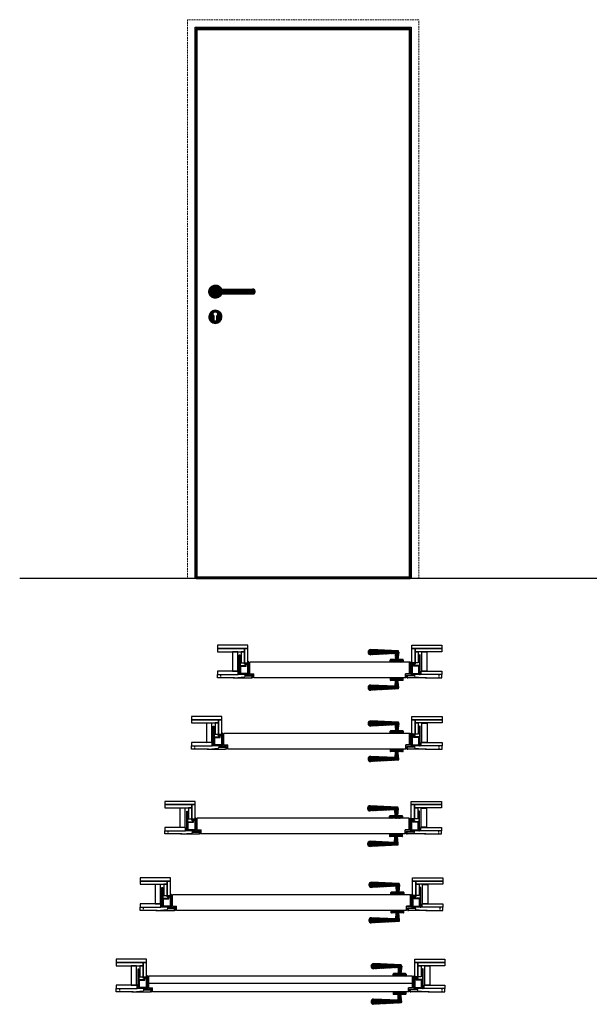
# Model space of a CAD drawing. Header units: millimetres. Extents: x 6038 to 56908, y 1289 to 17520.
# Tile 1 of 3: x 48158 to 50346, y 13053 to 16833. Entities that reach past the tile are written whole.
import ezdxf

# ---------------------------------------------------------------- set-up
doc = ezdxf.new("R2010")
doc.units = ezdxf.units.MM
doc.linetypes.add('NASCOSTA', pattern=[9.525, 6.35, -3.175])
doc.linetypes.add('TRATTOPUNTO2', pattern=[12.7, 6.35, -3.175, 0, -3.175])
for name, color, linetype in [('Accessori', 150, 'Continuous'), ('asse', 1, 'TRATTOPUNTO2'), ('LAYER', 50, 'NASCOSTA'), ('Layer1', 40, 'Continuous'), ('metallo', 150, 'Continuous'), ('MURO', 7, 'Continuous'), ('nero', 7, 'Continuous')]:
    doc.layers.add(name, color=color, linetype=linetype)
doc.layers.add('QUOTE', color=251, linetype='Continuous', lineweight=9)

# ---------------------------------------------------------------- blocks, each defined once
blk = doc.blocks.new('A$C4F196D0B')
at = {"layer": 'asse'}
for p, q in [((6, 57.5), (-3, 57.5)), ((6, 17.5), (-3, 17.5))]:
    blk.add_line(p, q, dxfattribs=at)
at = {"layer": 'MURO'}
for p, q in [((0, 75), (0, 0)), ((3, 75), (0, 75)), ((3, 60), (0, 60)), ((3, 55), (0, 55)), ((3, 0), (3, 75)), ((3, 20), (0, 20)), ((3, 15), (0, 15)), ((0, 0), (3, 0))]:
    blk.add_line(p, q, dxfattribs=at)
blk = doc.blocks.new('A$C1F991A58')
at = {"layer": 'MURO'}
for p, q in [((0, 34.8), (0, -4.8)), ((1.5, 35), (0.2, 35)), ((1.7, -4.8), (1.7, 34.8)), ((0.2, -5), (1.5, -5))]:
    blk.add_line(p, q, dxfattribs=at)
for centre, start, end in [((0.2, 34.8), 90, 180), ((1.5, 34.8), 0, 90), ((0.2, -4.8), 180, 270), ((1.5, -4.8), 270, 0)]:
    blk.add_arc(centre, 0.2, start, end, dxfattribs=at)
blk = doc.blocks.new('A$C05C110F1')
for p, q in [((0.2, 46.5), (21.1, 46.5)), ((0.8, 43.7), (0.2, 43.7)), ((23.4, 52.2), (28.1, 52.2)), ((0.8, 35), (0.2, 35)), ((0.8, 32), (0.2, 32)), ((0.8, 29), (0.2, 29)), ((0.8, 26), (0.2, 26)), ((0.8, 17.3), (0.2, 17.3)), ((1, 29.2), (1, 31.8)), ((1, 17.5), (1, 25.8))]:
    blk.add_line(p, q)
for centre, start, end in [((0.2, 46.3), 90, 180), ((0.2, 43.9), 180, 270), ((0.8, 43.5), 0, 90), ((28.1, 52), 360, 90), ((29.5, 58), 180, 187.125), ((0.2, 34.8), 90, 180), ((0.2, 32.2), 180, 270), ((0.2, 28.8), 90, 180), ((0.2, 26.2), 180, 270), ((0.2, 17.1), 90, 180), ((0.8, 35.2), 270, 0), ((0.8, 31.8), 0, 90), ((0.8, 29.2), 270, 0), ((0.8, 25.8), 0, 90), ((0.8, 17.5), 270, 0), ((28.1, 16.5), 270, 360)]:
    blk.add_arc(centre, 0.2, start, end)
at = {"layer": 'Layer1', "linetype": 'NASCOSTA', "ltscale": 0.2}
for p, q in [((31.6, 56.1), (31.6, 16.5)), ((33.1, 56.3), (31.8, 56.3)), ((31.8, 16.3), (33.1, 16.3))]:
    blk.add_line(p, q, dxfattribs=at)
for centre, start, end in [((31.8, 56.1), 90, 180), ((33.1, 56.5), 270, 0), ((31.8, 16.5), 180, 270), ((33.1, 16.1), 0, 90)]:
    blk.add_arc(centre, 0.2, start, end, dxfattribs=at)
at = {"layer": 'MURO'}
for p, q in [((28.3, 52), (28.3, 16.5)), ((29.3, 58), (29.8, 54.2)), ((18.3, 7), (46.3, 7)), ((23.1, 13.3), (20.9, 13.3))]:
    blk.add_line(p, q, dxfattribs=at)
for centre, start, end in [((23.4, 52), 90, 180), ((29.6, 54.2), 270, 7.125), ((20.9, 13.5), 224.9997, 270), ((23.1, 13.1), 360, 90), ((46.3, 6.8), 360, 90)]:
    blk.add_arc(centre, 0.2, start, end, dxfattribs=at)
at = {"layer": 'nero'}
for p, q in [((0, 46.3), (0, 43.9)), ((1, 43.5), (1, 35.2)), ((2.8, 16.5), (2.8, 44.5)), ((3, 44.7), (23.2, 44.7)), ((16.3, 52.4), (16.3, 53.8)), ((29.6, 54), (16.5, 54)), ((21.1, 52.2), (16.5, 52.2)), ((21.3, 46.7), (21.3, 52)), ((23.2, 44.7), (23.2, 52)), ((29.3, 60.8), (29.3, 58)), ((32.3, 61), (29.5, 61)), ((32.3, 61), (29.5, 61)), ((33.3, 56.5), (33.3, 60)), ((33.3, 56.5), (33.3, 16.1)), ((0, 34.8), (0, 32.2)), ((0, 28.8), (0, 26.2)), ((0, 17.1), (0, 14.5)), ((0, 14.5), (16.5, 14.5)), ((28.1, 16.3), (3, 16.3)), ((16.5, 14.5), (19.5, 14.5)), ((18.3, 8.6), (18.3, 7)), ((23.1, 8.8), (18.5, 8.8)), ((19.6, 14.4), (20.7, 13.4)), ((23.3, 13.1), (23.3, 9)), ((26.5, 9.7), (26.5, 13.1)), ((26.7, 13.3), (33.1, 13.3)), ((48.1, 9.5), (26.7, 9.5)), ((33.3, 13.5), (33.3, 16.1)), ((44.3, 0.2), (44.3, 1.5)), ((44.5, 1.7), (46.5, 1.3)), ((47.3, 0), (44.5, 0)), ((46.5, 6.8), (46.5, 1.3)), ((48.3, 1), (48.3, 9.3))]:
    blk.add_line(p, q, dxfattribs=at)
for centre, radius, start, end in [((3, 44.5), 0.2, 90, 180), ((16.5, 53.8), 0.2, 90, 180), ((16.5, 52.4), 0.2, 180, 270), ((21.1, 52), 0.2, 0, 90), ((21.1, 46.7), 0.2, 270, 0), ((29.5, 60.8), 0.2, 90, 180.0003), ((32.3, 60), 1, 0, 90), ((32.3, 60), 1, 0, 90), ((32.3, 60), 1, 0, 90), ((3, 16.5), 0.2, 180, 270), ((18.5, 8.6), 0.2, 90, 180), ((19.5, 14.3), 0.2, 44.9997, 90), ((23.1, 9), 0.2, 270, 0), ((26.7, 13.1), 0.2, 90, 180), ((26.7, 9.7), 0.2, 180, 270), ((33.1, 13.5), 0.2, 270, 0), ((44.5, 1.5), 0.2, 77.1958, 179.9997), ((44.5, 0.2), 0.2, 179.9997, 270), ((47.3, 1), 1, 270, 0), ((47.3, 1), 1, 270, 0), ((48.1, 9.3), 0.2, 0, 90)]:
    blk.add_arc(centre, radius, start, end, dxfattribs=at)
at = {"layer": 'MURO'}
blk.add_blockref('A$C1F991A58', (31.6, 21.3), dxfattribs=at)
blk = doc.blocks.new('A$C77077627')
at = {"layer": 'Accessori'}
h = blk.add_hatch(dxfattribs=at)
h.set_pattern_fill('ANSI31', color=256, scale=0.05)
h.set_pattern_definition([(45, (-32719.60394, -5748.88759), (-0.1122532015, 0.1122532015), [])])
edge = h.paths.add_edge_path()
edge.add_spline(control_points=[(151.3, 131.8), (148.3, 131.8), (142.6, 131.8), (134, 131.8), (125.7, 131.8), (118, 131.8), (111, 131.8), (104.7, 131.8), (99, 131.8), (94.1, 131.8), (89.6, 131.8), (85.2, 131.8), (80.2, 131.8), (74.4, 131.8), (68, 131.8), (60.7, 131.8), (52.8, 131.8), (44.2, 131.8), (35, 131.8), (25.3, 131.8), (15.2, 131.8), (8.6, 131.8), (5.3, 131.8)], knot_values=[0, 0, 0, 0, 0.065496, 0.128039, 0.185938, 0.238379, 0.285548, 0.327685, 0.364927, 0.39733, 0.42487, 0.452292, 0.484705, 0.522086, 0.564389, 0.611565, 0.663682, 0.720897, 0.783477, 0.851589, 0.924332, 0.999983, 0.999983, 0.999983, 0.999983], degree=3, periodic=0)
edge.add_line((5.3, 131.8), (4.5, 131.7))
edge.add_line((4.5, 131.7), (3.5, 131.2))
edge.add_line((3.5, 131.2), (2.6, 130.5))
edge.add_line((2.6, 130.5), (1.8, 129.4))
edge.add_line((1.8, 129.4), (1.1, 128))
edge.add_line((1.1, 128), (0.6, 126.4))
edge.add_line((0.6, 126.4), (0.2, 124.6))
edge.add_line((0.2, 124.6), (0, 122.8))
edge.add_line((0, 122.8), (0, 120.8))
edge.add_line((0, 120.8), (0.2, 119))
edge.add_line((0.2, 119), (0.6, 117.2))
edge.add_line((0.6, 117.2), (1.1, 115.6))
edge.add_line((1.1, 115.6), (1.8, 114.2))
edge.add_line((1.8, 114.2), (2.6, 113.1))
edge.add_line((2.6, 113.1), (3.5, 112.4))
edge.add_line((3.5, 112.4), (4.5, 111.9))
edge.add_line((4.5, 111.9), (5.3, 111.8))
edge.add_spline(control_points=[(5.3, 111.8), (7.4, 111.8), (11.3, 111.8), (17, 111.8), (22.3, 111.8), (27.2, 111.8), (32, 111.8), (36.5, 111.8), (40.9, 111.8), (45.9, 111.8), (51.3, 111.8), (57, 111.8), (62, 111.8), (66.5, 111.8), (71, 111.8), (76, 111.8), (81.7, 111.8), (88.2, 111.8), (95.5, 111.8), (103.3, 111.8), (111.6, 111.8), (120, 111.8), (127.1, 111.8), (132.7, 111.8), (136.9, 111.8), (141.4, 111.8), (146.2, 111.8), (149.5, 111.8), (151.3, 111.8)], knot_values=[0.000006, 0.000006, 0.000006, 0.000006, 0.047919, 0.089802, 0.127308, 0.161752, 0.194134, 0.225171, 0.25509, 0.283663, 0.326071, 0.363909, 0.396831, 0.424679, 0.45234, 0.484785, 0.522035, 0.564217, 0.611609, 0.664619, 0.718844, 0.77643, 0.835538, 0.863858, 0.89338, 0.925097, 0.960183, 1, 1, 1, 1], degree=3, periodic=0)
edge.add_arc((151.3, 121.8), 10, 270.0971, 450.0556)
edge = h.paths.add_edge_path()
edge.add_spline(control_points=[(151.3, 111.8), (149.5, 111.8), (146.2, 111.8), (141.4, 111.8), (136.9, 111.8), (132.7, 111.8), (129.9, 111.8), (128.4, 111.8), (128.3, 111.8)], knot_values=[0.834024, 0.834024, 0.834024, 0.834024, 0.873841, 0.908927, 0.940644, 0.970166, 0.998485, 1, 1, 1, 1], degree=3, periodic=0)
edge.add_arc((151.3, 121.8), 25, 203.5781, 516.4218)
edge.add_spline(control_points=[(128.3, 131.8), (130.2, 131.8), (134.9, 131.8), (142.6, 131.8), (148.3, 131.8), (151.3, 131.8)], knot_values=[0, 0, 0, 0, 0.037746, 0.100289, 0.165785, 0.165785, 0.165785, 0.165785], degree=3, periodic=0)
edge.add_arc((151.3, 121.8), 10, -89.9029, 90.0556, ccw=False)
h.paths.add_polyline_path([(176.3, 25, 1), (126.3, 25, 1)])
h.paths.add_polyline_path([(156.8, 13.5, -1), (145.8, 13.5), (145.8, 13.5), (145.8, 29, -2.723759), (156.8, 29)], flags=16)
at = {"layer": 'nero'}
for p, q in [((145.8, 13.5), (145.8, 29)), ((156.8, 29), (156.8, 13.5))]:
    blk.add_line(p, q, dxfattribs=at)
blk.add_lwpolyline([(5.3, 131.8), (4.5, 131.7), (3.5, 131.2), (2.6, 130.5), (1.8, 129.4), (1.1, 128), (0.6, 126.4), (0.2, 124.6), (0, 122.8), (0, 120.8), (0.2, 119), (0.6, 117.2), (1.1, 115.6), (1.8, 114.2), (2.6, 113.1), (3.5, 112.4), (4.5, 111.9), (5.3, 111.8)], dxfattribs=at)
blk.add_circle((151.3, 25), 25, dxfattribs=at)
for centre, radius, start, end in [((151.3, 121.8), 25, 203.5781, 156.4218), ((151.3, 121.8), 10, 269.9994, 90.4863), ((151.3, 35.5), 8.5, 310.3202, 229.6798), ((151.3, 13.5), 5.5, 180, 0)]:
    blk.add_arc(centre, radius, start, end, dxfattribs=at)
for points, knots in [([(151.3, 131.8), (148.3, 131.8), (142.6, 131.8), (134, 131.8), (125.7, 131.8), (118, 131.8), (111, 131.8), (104.7, 131.8), (99, 131.8), (94.1, 131.8), (89.6, 131.8), (85.2, 131.8), (80.2, 131.8), (74.4, 131.8), (68, 131.8), (60.7, 131.8), (52.8, 131.8), (44.2, 131.8), (35, 131.8), (25.3, 131.8), (15.2, 131.8), (8.6, 131.8), (5.3, 131.8)], [0, 0, 0, 0, 0.0654962, 0.128039, 0.1859381, 0.2383788, 0.2855481, 0.3276851, 0.3649273, 0.3973303, 0.4248697, 0.4522917, 0.4847046, 0.5220863, 0.5643888, 0.6115654, 0.6636815, 0.720897, 0.7834771, 0.8515886, 0.9243325, 1, 1, 1, 1]), ([(5.3, 111.8), (7.4, 111.8), (11.3, 111.8), (17, 111.8), (22.3, 111.8), (27.2, 111.8), (32, 111.8), (36.5, 111.8), (40.9, 111.8), (45.9, 111.8), (51.3, 111.8), (57, 111.8), (62, 111.8), (66.5, 111.8), (71, 111.8), (76, 111.8), (81.7, 111.8), (88.2, 111.8), (95.5, 111.8), (103.3, 111.8), (111.6, 111.8), (120, 111.8), (127.1, 111.8), (132.7, 111.8), (136.9, 111.8), (141.4, 111.8), (146.2, 111.8), (149.5, 111.8), (151.3, 111.8)], [0, 0, 0, 0, 0.047919, 0.089802, 0.127308, 0.161752, 0.194134, 0.225171, 0.25509, 0.283663, 0.326071, 0.363909, 0.396831, 0.424679, 0.45234, 0.484785, 0.522035, 0.564217, 0.611609, 0.664619, 0.718844, 0.77643, 0.835538, 0.863858, 0.89338, 0.925097, 0.960183, 1, 1, 1, 1])]:
    blk.add_open_spline(points, degree=3, knots=knots, dxfattribs=at)

msp = doc.modelspace()

# ---------------------------------------------------------------- hatches: boundary and pattern name
at = {"layer": 'metallo'}
h = msp.add_hatch(dxfattribs=at)
h.set_pattern_fill('ANSI31', color=256, scale=0.5, angle=180, style=0)
h.set_pattern_definition([(225, (50608.5731, 15031.0989), (1.122532, -1.122532), [])])
h.paths.add_polyline_path([(49600.03, 14399.81), (49601.08, 14377.08), (49611.08, 14377.08), (49614.08, 14405.19, 0.1572986), (49612.57, 14409.87), (49506.26, 14415.19, 0.4142136), (49496.26, 14405.19, 0.4433167), (49507.24, 14395.24)])
h.paths.add_polyline_path([(49583.08, 14377.08, 0.4142136), (49581.08, 14375.08), (49581.08, 14367.08), (49631.08, 14367.08), (49631.08, 14375.08, 0.4142136), (49629.08, 14377.08)])
h = msp.add_hatch(dxfattribs=at)
h.set_pattern_fill('ANSI31', color=256, scale=0.5, style=0)
h.set_pattern_definition([(135, (50608.5731, 13643.0566), (1.122532, 1.122532), [])])
h.paths.add_polyline_path([(49506.26, 14278.96, 0.4142136), (49496.26, 14268.96, 0.4438447), (49507.26, 14259.01), (49612.57, 14264.29, 0.2122757), (49613.9, 14270.65), (49611.08, 14297.08), (49601.08, 14297.08), (49600.03, 14274.35)])
h.paths.add_polyline_path([(49629.08, 14297.08, 0.4142136), (49631.08, 14299.08), (49631.08, 14307.08), (49581.08, 14307.08), (49581.08, 14299.08, 0.4142136), (49583.08, 14297.08)])
h = msp.add_hatch(dxfattribs=at)
h.set_pattern_fill('ANSI31', color=256, scale=0.5, angle=180, style=0)
h.set_pattern_definition([(225, (50608.6225, 14757.4907), (1.122532, -1.122532), [])])
h.paths.add_polyline_path([(49600.08, 14126.2), (49601.12, 14103.47), (49611.12, 14103.47), (49614.12, 14131.58, 0.1572986), (49612.62, 14136.26), (49506.31, 14141.58, 0.4142136), (49496.31, 14131.58, 0.4433167), (49507.29, 14121.63)])
h.paths.add_polyline_path([(49583.12, 14103.47, 0.4142136), (49581.12, 14101.47), (49581.12, 14093.47), (49631.12, 14093.47), (49631.12, 14101.47, 0.4142136), (49629.12, 14103.47)])
h = msp.add_hatch(dxfattribs=at)
h.set_pattern_fill('ANSI31', color=256, scale=0.5, style=0)
h.set_pattern_definition([(135, (50608.6225, 13369.4485), (1.122532, 1.122532), [])])
h.paths.add_polyline_path([(49506.31, 14005.35, 0.4142136), (49496.31, 13995.35, 0.4438447), (49507.3, 13985.4), (49612.62, 13990.68, 0.2122757), (49613.94, 13997.04), (49611.12, 14023.47), (49601.12, 14023.47), (49600.08, 14000.74)])
h.paths.add_polyline_path([(49629.12, 14023.47, 0.4142136), (49631.12, 14025.47), (49631.12, 14033.47), (49581.12, 14033.47), (49581.12, 14025.47, 0.4142136), (49583.12, 14023.47)])
h = msp.add_hatch(dxfattribs=at)
h.set_pattern_fill('ANSI31', color=256, scale=0.5, angle=180, style=0)
h.set_pattern_definition([(225, (50606.4226, 14431.4557), (1.122532, -1.122532), [])])
h.paths.add_polyline_path([(49597.88, 13800.16), (49598.92, 13777.43), (49608.92, 13777.43), (49611.92, 13805.55, 0.1572986), (49610.42, 13810.22), (49504.11, 13815.55, 0.4142136), (49494.11, 13805.55, 0.4433167), (49505.09, 13795.6)])
h.paths.add_polyline_path([(49580.92, 13777.43, 0.4142136), (49578.92, 13775.43), (49578.92, 13767.43), (49628.92, 13767.43), (49628.92, 13775.43, 0.4142136), (49626.92, 13777.43)])
h = msp.add_hatch(dxfattribs=at)
h.set_pattern_fill('ANSI31', color=256, scale=0.5, style=0)
h.set_pattern_definition([(135, (50606.4226, 13043.4135), (1.122532, 1.122532), [])])
h.paths.add_polyline_path([(49504.11, 13679.32, 0.4142136), (49494.11, 13669.32, 0.4438447), (49505.1, 13659.37), (49610.42, 13664.64, 0.2122757), (49611.74, 13671.01), (49608.92, 13697.43), (49598.92, 13697.43), (49597.88, 13674.7)])
h.paths.add_polyline_path([(49626.92, 13697.43, 0.4142136), (49628.92, 13699.43), (49628.92, 13707.43), (49578.92, 13707.43), (49578.92, 13699.43, 0.4142136), (49580.92, 13697.43)])
h = msp.add_hatch(dxfattribs=at)
h.set_pattern_fill('ANSI31', color=256, scale=0.5, angle=180, style=0)
h.set_pattern_definition([(225, (50611.6038, 14138.1248), (1.122532, -1.122532), [])])
h.paths.add_polyline_path([(49603.06, 13506.83), (49604.11, 13484.1), (49614.11, 13484.1), (49617.11, 13512.22, 0.1572986), (49615.6, 13516.89), (49509.29, 13522.22, 0.4142136), (49499.29, 13512.22, 0.4433167), (49510.27, 13502.27)])
h.paths.add_polyline_path([(49586.11, 13484.1, 0.4142136), (49584.11, 13482.1), (49584.11, 13474.1), (49634.11, 13474.1), (49634.11, 13482.1, 0.4142136), (49632.11, 13484.1)])
h = msp.add_hatch(dxfattribs=at)
h.set_pattern_fill('ANSI31', color=256, scale=0.5, style=0)
h.set_pattern_definition([(135, (50611.6038, 12750.0826), (1.122532, 1.122532), [])])
h.paths.add_polyline_path([(49509.29, 13385.99, 0.4142136), (49499.29, 13375.99, 0.4438447), (49510.29, 13366.04), (49615.6, 13371.31, 0.2122757), (49616.93, 13377.68), (49614.11, 13404.1), (49604.11, 13404.1), (49603.06, 13381.37)])
h.paths.add_polyline_path([(49632.11, 13404.1, 0.4142136), (49634.11, 13406.1), (49634.11, 13414.1), (49584.11, 13414.1), (49584.11, 13406.1, 0.4142136), (49586.11, 13404.1)])
h = msp.add_hatch(dxfattribs=at)
h.set_pattern_fill('ANSI31', color=256, scale=0.5, angle=180, style=0)
h.set_pattern_definition([(225, (50619.8375, 13825.591), (1.122532, -1.122532), [])])
h.paths.add_polyline_path([(49611.3, 13194.3), (49612.34, 13171.57), (49622.34, 13171.57), (49625.34, 13199.69, 0.1572986), (49623.83, 13204.36), (49517.52, 13209.69, 0.4142136), (49507.52, 13199.69, 0.4433167), (49518.5, 13189.73)])
h.paths.add_polyline_path([(49594.34, 13171.57, 0.4142136), (49592.34, 13169.57), (49592.34, 13161.57), (49642.34, 13161.57), (49642.34, 13169.57, 0.4142136), (49640.34, 13171.57)])
h = msp.add_hatch(dxfattribs=at)
h.set_pattern_fill('ANSI31', color=256, scale=0.5, style=0)
h.set_pattern_definition([(135, (50619.8375, 12437.5488), (1.122532, 1.122532), [])])
h.paths.add_polyline_path([(49517.52, 13073.45, 0.4142136), (49507.52, 13063.45, 0.4438447), (49518.52, 13053.5), (49623.83, 13058.78, 0.2122757), (49625.16, 13065.14), (49622.34, 13091.57), (49612.34, 13091.57), (49611.3, 13068.84)])
h.paths.add_polyline_path([(49640.34, 13091.57, 0.4142136), (49642.34, 13093.57), (49642.34, 13101.57), (49592.34, 13101.57), (49592.34, 13093.57, 0.4142136), (49594.34, 13091.57)])

# ---------------------------------------------------------------- linework, layer by layer
at = {"color": 7, "ltscale": 0.5}
for p, q in [((49496.26, 14405.19), (49496.26, 14405.19)), ((49612.57, 14409.87), (49506.26, 14415.19)), ((49614.08, 14405.19), (49614.08, 14405.19)), ((49600.03, 14399.81), (49506.26, 14395.19)), ((49496.26, 14268.96), (49496.26, 14268.96)), ((49600.03, 14274.35), (49506.26, 14278.96)), ((49612.57, 14264.29), (49506.26, 14258.96)), ((49614.08, 14268.96), (49614.08, 14268.96)), ((49612.62, 14136.26), (49506.31, 14141.58)), ((49496.31, 14131.58), (49496.31, 14131.58)), ((49600.08, 14126.2), (49506.31, 14121.58)), ((49614.12, 14131.58), (49614.12, 14131.58)), ((49496.31, 13995.35), (49496.31, 13995.35)), ((49600.08, 14000.74), (49506.31, 14005.35)), ((49612.62, 13990.68), (49506.31, 13985.35)), ((49614.12, 13995.35), (49614.12, 13995.35)), ((49494.11, 13805.55), (49494.11, 13805.55)), ((49610.42, 13810.22), (49504.11, 13815.55)), ((49597.88, 13800.16), (49504.11, 13795.55)), ((49611.92, 13805.55), (49611.92, 13805.55)), ((49494.11, 13669.32), (49494.11, 13669.32)), ((49597.88, 13674.7), (49504.11, 13679.32)), ((49610.42, 13664.64), (49504.11, 13659.32)), ((49611.92, 13669.32), (49611.92, 13669.32)), ((49499.29, 13512.22), (49499.29, 13512.22)), ((49615.6, 13516.89), (49509.29, 13522.22)), ((49603.06, 13506.83), (49509.29, 13502.22)), ((49617.11, 13512.22), (49617.11, 13512.22)), ((49603.06, 13381.37), (49509.29, 13385.99)), ((49499.29, 13375.99), (49499.29, 13375.99)), ((49615.6, 13371.31), (49509.29, 13365.99)), ((49617.11, 13375.99), (49617.11, 13375.99)), ((49507.52, 13199.69), (49507.52, 13199.69)), ((49623.83, 13204.36), (49517.52, 13209.69)), ((49611.3, 13194.3), (49517.52, 13189.69)), ((49625.34, 13199.69), (49625.34, 13199.69)), ((49507.52, 13063.45), (49507.52, 13063.45)), ((49611.3, 13068.84), (49517.52, 13073.45)), ((49623.83, 13058.78), (49517.52, 13053.45)), ((49625.34, 13063.45), (49625.34, 13063.45))]:
    msp.add_line(p, q, dxfattribs=at)
for p, q in [((49614.08, 14405.19), (49611.08, 14377.08)), ((49581.08, 14367.08), (49581.08, 14375.08)), ((49631.08, 14367.08), (49581.08, 14367.08)), ((49629.08, 14377.08), (49583.08, 14377.08)), ((49600.03, 14399.81), (49601.08, 14377.08)), ((49631.08, 14375.08), (49631.08, 14367.08)), ((49631.08, 14307.08), (49581.08, 14307.08)), ((49581.08, 14307.08), (49581.08, 14299.08)), ((49629.08, 14297.08), (49583.08, 14297.08)), ((49600.03, 14274.35), (49601.08, 14297.08)), ((49614.08, 14268.96), (49611.08, 14297.08)), ((49631.08, 14299.08), (49631.08, 14307.08)), ((49581.12, 14093.47), (49581.12, 14101.47)), ((49629.12, 14103.47), (49583.12, 14103.47)), ((49600.08, 14126.2), (49601.12, 14103.47)), ((49614.12, 14131.58), (49611.12, 14103.47)), ((49631.12, 14101.47), (49631.12, 14093.47)), ((49631.12, 14093.47), (49581.12, 14093.47)), ((49631.12, 14033.47), (49581.12, 14033.47)), ((49581.12, 14033.47), (49581.12, 14025.47)), ((49629.12, 14023.47), (49583.12, 14023.47)), ((49600.08, 14000.74), (49601.12, 14023.47)), ((49614.12, 13995.35), (49611.12, 14023.47)), ((49631.12, 14025.47), (49631.12, 14033.47)), ((49597.88, 13800.16), (49598.92, 13777.43)), ((49611.92, 13805.55), (49608.92, 13777.43)), ((49578.92, 13767.43), (49578.92, 13775.43)), ((49628.92, 13767.43), (49578.92, 13767.43)), ((49626.92, 13777.43), (49580.92, 13777.43)), ((49628.92, 13775.43), (49628.92, 13767.43)), ((49628.92, 13707.43), (49578.92, 13707.43)), ((49578.92, 13707.43), (49578.92, 13699.43)), ((49626.92, 13697.43), (49580.92, 13697.43)), ((49597.88, 13674.7), (49598.92, 13697.43)), ((49611.92, 13669.32), (49608.92, 13697.43)), ((49628.92, 13699.43), (49628.92, 13707.43)), ((49603.06, 13506.83), (49604.11, 13484.1)), ((49617.11, 13512.22), (49614.11, 13484.1)), ((49584.11, 13474.1), (49584.11, 13482.1)), ((49634.11, 13474.1), (49584.11, 13474.1)), ((49632.11, 13484.1), (49586.11, 13484.1)), ((49634.11, 13482.1), (49634.11, 13474.1)), ((49634.11, 13414.1), (49584.11, 13414.1)), ((49584.11, 13414.1), (49584.11, 13406.1)), ((49632.11, 13404.1), (49586.11, 13404.1)), ((49603.06, 13381.37), (49604.11, 13404.1)), ((49617.11, 13375.99), (49614.11, 13404.1)), ((49634.11, 13406.1), (49634.11, 13414.1)), ((49611.3, 13194.3), (49612.34, 13171.57)), ((49625.34, 13199.69), (49622.34, 13171.57)), ((49592.34, 13161.57), (49592.34, 13169.57)), ((49642.34, 13161.57), (49592.34, 13161.57)), ((49640.34, 13171.57), (49594.34, 13171.57)), ((49642.34, 13169.57), (49642.34, 13161.57)), ((49642.34, 13101.57), (49592.34, 13101.57)), ((49592.34, 13101.57), (49592.34, 13093.57)), ((49640.34, 13091.57), (49594.34, 13091.57)), ((49611.3, 13068.84), (49612.34, 13091.57)), ((49625.34, 13063.45), (49622.34, 13091.57)), ((49642.34, 13093.57), (49642.34, 13101.57))]:
    msp.add_line(p, q)
at = {"color": 7, "linetype": 'Continuous', "lineweight": 15}
for p, q in [((48929.96, 14319.58), (49020.98, 14319.58)), ((48929.96, 14319.58), (49020.98, 14319.58)), ((49021.15, 14310.42), (48982.97, 14307.08)), ((49022.98, 14317.58), (49022.98, 14312.41)), ((49675.18, 14317.58), (49675.18, 14312.41)), ((49677, 14310.42), (49715.18, 14307.08)), ((49768.19, 14319.58), (49677.18, 14319.58)), ((49768.19, 14319.58), (49677.18, 14319.58)), ((48830.01, 14045.97), (48921.02, 14045.97)), ((48830.01, 14045.97), (48921.02, 14045.97)), ((48921.2, 14036.81), (48883.02, 14033.47)), ((48923.02, 14043.97), (48923.02, 14038.8)), ((49675.22, 14043.97), (49675.22, 14038.8)), ((49677.05, 14036.81), (49715.23, 14033.47)), ((49768.24, 14045.97), (49677.22, 14045.97)), ((49768.24, 14045.97), (49677.22, 14045.97)), ((48727.81, 13719.93), (48818.82, 13719.93)), ((48727.81, 13719.93), (48818.82, 13719.93)), ((48819, 13710.77), (48780.82, 13707.43)), ((48820.82, 13717.93), (48820.82, 13712.77)), ((49673.02, 13717.93), (49673.02, 13712.77)), ((49674.85, 13710.77), (49713.03, 13707.43)), ((49766.04, 13719.93), (49675.02, 13719.93)), ((49766.04, 13719.93), (49675.02, 13719.93)), ((48632.99, 13426.6), (48724.01, 13426.6)), ((48632.99, 13426.6), (48724.01, 13426.6)), ((48726.01, 13424.6), (48726.01, 13419.44)), ((49678.21, 13424.6), (49678.21, 13419.44)), ((49771.22, 13426.6), (49680.21, 13426.6)), ((49771.22, 13426.6), (49680.21, 13426.6)), ((48724.18, 13417.44), (48686, 13414.1)), ((49680.03, 13417.44), (49718.21, 13414.1)), ((48541.23, 13114.07), (48632.24, 13114.07)), ((48541.23, 13114.07), (48632.24, 13114.07)), ((48632.41, 13104.91), (48594.23, 13101.57)), ((48634.24, 13112.07), (48634.24, 13106.9)), ((49686.44, 13112.07), (49686.44, 13106.9)), ((49688.27, 13104.91), (49726.44, 13101.57)), ((49779.45, 13114.07), (49688.44, 13114.07)), ((49779.45, 13114.07), (49688.44, 13114.07))]:
    msp.add_line(p, q, dxfattribs=at)
at = {"color": 7, "ltscale": 0.5}
for centre, radius, start, end in [((49506.26, 14405.19), 10, 90, 180), ((49506.26, 14405.19), 10, 180, 270), ((49606.08, 14405.19), 8, 0, 35.75719), ((49506.26, 14268.96), 10, 90, 180), ((49506.26, 14268.96), 10, 180, 270), ((49606.08, 14268.96), 8, 324.24281, 0), ((49506.31, 14131.58), 10, 90, 180), ((49606.12, 14131.58), 8, 0, 35.75719), ((49506.31, 14131.58), 10, 180, 270), ((49506.31, 13995.35), 10, 90, 180), ((49506.31, 13995.35), 10, 180, 270), ((49606.12, 13995.35), 8, 324.24281, 0), ((49504.11, 13805.55), 10, 90, 180), ((49504.11, 13805.55), 10, 180, 270), ((49603.92, 13805.55), 8, 0, 35.75719), ((49504.11, 13669.32), 10, 90, 180), ((49504.11, 13669.32), 10, 180, 270), ((49603.92, 13669.32), 8, 324.24281, 0), ((49509.29, 13512.22), 10, 90, 180), ((49509.29, 13512.22), 10, 180, 270), ((49609.11, 13512.22), 8, 0, 35.75719), ((49509.29, 13375.99), 10, 90, 180), ((49509.29, 13375.99), 10, 180, 270), ((49609.11, 13375.99), 8, 324.24281, 0), ((49517.52, 13199.69), 10, 90, 180), ((49517.52, 13199.69), 10, 180, 270), ((49617.34, 13199.69), 8, 0, 35.75719), ((49517.52, 13063.45), 10, 90, 180), ((49517.52, 13063.45), 10, 180, 270), ((49617.34, 13063.45), 8, 324.24281, 0)]:
    msp.add_arc(centre, radius, start, end, dxfattribs=at)
for centre, start, end in [((49583.08, 14375.08), 90, 180), ((49629.08, 14375.08), 0, 90), ((49583.08, 14299.08), 180, 270), ((49629.08, 14299.08), 270, 0), ((49583.12, 14101.47), 90, 180), ((49629.12, 14101.47), 0, 90), ((49583.12, 14025.47), 180, 270), ((49629.12, 14025.47), 270, 0), ((49580.92, 13775.43), 90, 180), ((49626.92, 13775.43), 0, 90), ((49580.92, 13699.43), 180, 270), ((49626.92, 13699.43), 270, 0), ((49586.11, 13482.1), 90, 180), ((49632.11, 13482.1), 0, 90), ((49586.11, 13406.1), 180, 270), ((49632.11, 13406.1), 270, 0), ((49594.34, 13169.57), 90, 180), ((49640.34, 13169.57), 0, 90), ((49594.34, 13093.57), 180, 270), ((49640.34, 13093.57), 270, 0)]:
    msp.add_arc(centre, 2, start, end)
at = {"color": 7, "linetype": 'Continuous', "lineweight": 15}
for centre, start, end in [((49020.98, 14317.58), 0.00041, 90.00055), ((49020.98, 14312.41), 275.00149, 359.99846), ((49677.18, 14317.58), 89.99945, 179.99959), ((49677.18, 14312.41), 180.00154, 264.99851), ((48921.02, 14043.97), 0.00041, 90.00055), ((48921.02, 14038.8), 275.00149, 359.99846), ((49677.22, 14043.97), 89.99945, 179.99959), ((49677.22, 14038.8), 180.00154, 264.99851), ((48818.82, 13717.93), 0.00041, 90.00055), ((48818.82, 13712.77), 275.00149, 359.99846), ((49675.02, 13717.93), 89.99945, 179.99959), ((49675.02, 13712.77), 180.00154, 264.99851), ((48724.01, 13424.6), 0.00041, 90.00055), ((48724.01, 13419.44), 275.00149, 359.99846), ((49680.21, 13424.6), 89.99945, 179.99959), ((49680.21, 13419.44), 180.00154, 264.99851), ((48632.24, 13112.07), 0.00041, 90.00055), ((48632.24, 13106.9), 275.00149, 359.99846), ((49688.44, 13112.07), 89.99945, 179.99959), ((49688.44, 13106.9), 180.00154, 264.99851)]:
    msp.add_arc(centre, 2, start, end, dxfattribs=at)
at = {"layer": 'LAYER'}
for p, q in [((48929.96, 14319.58), (48929.96, 14307.08)), ((49768.19, 14319.58), (49768.19, 14307.08)), ((48830.01, 14045.97), (48830.01, 14033.47)), ((49768.24, 14045.97), (49768.24, 14033.47)), ((48727.81, 13719.93), (48727.81, 13707.43)), ((49766.04, 13719.93), (49766.04, 13707.43)), ((48632.99, 13426.6), (48632.99, 13414.1)), ((49771.22, 13426.6), (49771.22, 13414.1)), ((48541.23, 13114.07), (48541.23, 13101.57)), ((49779.45, 13114.07), (49779.45, 13101.57))]:
    msp.add_line(p, q, dxfattribs=at)
at = {"layer": 'MURO'}
for points in [[(49034.08, 14432.08), (48918.06, 14432.08), (48918.06, 14419.58), (49034.08, 14419.58)], [(49021.58, 14419.58), (48918.06, 14419.58), (48918.06, 14407.08), (49021.58, 14407.08)], [(48975.68, 14332.63), (48995.68, 14332.72), (48995.68, 14406.52), (48975.68, 14406.43)], [(49009.08, 14407.08), (49009.08, 14364.58), (49021.58, 14364.58), (49021.58, 14407.08)], [(49021.58, 14419.58), (49021.58, 14364.58), (49034.08, 14364.58), (49034.08, 14419.58)], [(49664.08, 14432.08), (49780.1, 14432.08), (49780.1, 14419.58), (49664.08, 14419.58)], [(49676.58, 14419.58), (49676.58, 14364.58), (49664.08, 14364.58), (49664.08, 14419.58)], [(49676.58, 14419.58), (49780.1, 14419.58), (49780.1, 14407.08), (49676.58, 14407.08)], [(49689.08, 14407.08), (49689.08, 14364.58), (49676.58, 14364.58), (49676.58, 14407.08)], [(49722.48, 14332.63), (49702.48, 14332.72), (49702.48, 14406.52), (49722.48, 14406.43)], [(48997.78, 14332.08), (48918.06, 14332.08), (48918.06, 14319.58), (48997.78, 14319.58)], [(49700.38, 14332.08), (49780.1, 14332.08), (49780.1, 14319.58), (49700.38, 14319.58)], [(48934.12, 14158.47), (48818.1, 14158.47), (48818.1, 14145.97), (48934.12, 14145.97)], [(48921.62, 14145.97), (48818.1, 14145.97), (48818.1, 14133.47), (48921.62, 14133.47)], [(48921.62, 14145.97), (48921.62, 14090.97), (48934.12, 14090.97), (48934.12, 14145.97)], [(49664.12, 14158.47), (49780.14, 14158.47), (49780.14, 14145.97), (49664.12, 14145.97)], [(49676.62, 14145.97), (49676.62, 14090.97), (49664.12, 14090.97), (49664.12, 14145.97)], [(49676.62, 14145.97), (49780.14, 14145.97), (49780.14, 14133.47), (49676.62, 14133.47)], [(48875.72, 14059.03), (48895.72, 14059.11), (48895.72, 14132.91), (48875.72, 14132.83)], [(48909.12, 14133.47), (48909.12, 14090.97), (48921.62, 14090.97), (48921.62, 14133.47)], [(49689.12, 14133.47), (49689.12, 14090.97), (49676.62, 14090.97), (49676.62, 14133.47)], [(49722.52, 14059.03), (49702.52, 14059.11), (49702.52, 14132.91), (49722.52, 14132.83)], [(48897.82, 14058.47), (48818.1, 14058.47), (48818.1, 14045.97), (48897.82, 14045.97)], [(49700.42, 14058.47), (49780.14, 14058.47), (49780.14, 14045.97), (49700.42, 14045.97)], [(48831.92, 13832.43), (48715.9, 13832.43), (48715.9, 13819.93), (48831.92, 13819.93)], [(48819.42, 13819.93), (48715.9, 13819.93), (48715.9, 13807.43), (48819.42, 13807.43)], [(48773.52, 13732.99), (48793.52, 13733.08), (48793.52, 13806.88), (48773.52, 13806.79)], [(48806.92, 13807.43), (48806.92, 13764.93), (48819.42, 13764.93), (48819.42, 13807.43)], [(48819.42, 13819.93), (48819.42, 13764.93), (48831.92, 13764.93), (48831.92, 13819.93)], [(49661.92, 13832.43), (49777.94, 13832.43), (49777.94, 13819.93), (49661.92, 13819.93)], [(49674.42, 13819.93), (49674.42, 13764.93), (49661.92, 13764.93), (49661.92, 13819.93)], [(49674.42, 13819.93), (49777.94, 13819.93), (49777.94, 13807.43), (49674.42, 13807.43)], [(49686.92, 13807.43), (49686.92, 13764.93), (49674.42, 13764.93), (49674.42, 13807.43)], [(49720.32, 13732.99), (49700.32, 13733.08), (49700.32, 13806.88), (49720.32, 13806.79)], [(48795.62, 13732.43), (48715.9, 13732.43), (48715.9, 13719.93), (48795.62, 13719.93)], [(49698.22, 13732.43), (49777.94, 13732.43), (49777.94, 13719.93), (49698.22, 13719.93)], [(48737.11, 13539.1), (48621.09, 13539.1), (48621.09, 13526.6), (48737.11, 13526.6)], [(49667.11, 13539.1), (49783.13, 13539.1), (49783.13, 13526.6), (49667.11, 13526.6)], [(48724.61, 13526.6), (48621.09, 13526.6), (48621.09, 13514.1), (48724.61, 13514.1)], [(48678.71, 13439.66), (48698.71, 13439.75), (48698.71, 13513.55), (48678.71, 13513.46)], [(48712.11, 13514.1), (48712.11, 13471.6), (48724.61, 13471.6), (48724.61, 13514.1)], [(48724.61, 13526.6), (48724.61, 13471.6), (48737.11, 13471.6), (48737.11, 13526.6)], [(49679.61, 13526.6), (49679.61, 13471.6), (49667.11, 13471.6), (49667.11, 13526.6)], [(49679.61, 13526.6), (49783.13, 13526.6), (49783.13, 13514.1), (49679.61, 13514.1)], [(49692.11, 13514.1), (49692.11, 13471.6), (49679.61, 13471.6), (49679.61, 13514.1)], [(49725.51, 13439.66), (49705.51, 13439.75), (49705.51, 13513.55), (49725.51, 13513.46)], [(48700.81, 13439.1), (48621.09, 13439.1), (48621.09, 13426.6), (48700.81, 13426.6)], [(49703.41, 13439.1), (49783.13, 13439.1), (49783.13, 13426.6), (49703.41, 13426.6)], [(48645.34, 13226.57), (48529.32, 13226.57), (48529.32, 13214.07), (48645.34, 13214.07)], [(48632.84, 13214.07), (48529.32, 13214.07), (48529.32, 13201.57), (48632.84, 13201.57)], [(48586.94, 13127.13), (48606.94, 13127.21), (48606.94, 13201.01), (48586.94, 13200.93)], [(48620.34, 13201.57), (48620.34, 13159.07), (48632.84, 13159.07), (48632.84, 13201.57)], [(48632.84, 13214.07), (48632.84, 13159.07), (48645.34, 13159.07), (48645.34, 13214.07)], [(49675.34, 13226.57), (49791.36, 13226.57), (49791.36, 13214.07), (49675.34, 13214.07)], [(49687.84, 13214.07), (49687.84, 13159.07), (49675.34, 13159.07), (49675.34, 13214.07)], [(49687.84, 13214.07), (49791.36, 13214.07), (49791.36, 13201.57), (49687.84, 13201.57)], [(49700.34, 13201.57), (49700.34, 13159.07), (49687.84, 13159.07), (49687.84, 13201.57)], [(49733.74, 13127.13), (49713.74, 13127.21), (49713.74, 13201.01), (49733.74, 13200.93)], [(48609.04, 13126.57), (48529.32, 13126.57), (48529.32, 13114.07), (48609.04, 13114.07)], [(49711.64, 13126.57), (49791.36, 13126.57), (49791.36, 13114.07), (49711.64, 13114.07)]]:
    msp.add_lwpolyline(points, close=True, dxfattribs=at)
at = {"layer": 'nero'}
for p, q in [((55340.35, 14687.81), (48158.41, 14687.81)), ((49656.08, 14367.08), (49042.08, 14367.08)), ((49042.08, 14322.08), (49042.08, 14367.08)), ((49042.58, 14322.08), (49042.58, 14367.08)), ((49655.58, 14322.08), (49655.58, 14367.08)), ((49656.08, 14322.08), (49656.08, 14367.08)), ((48982.97, 14307.08), (48929.96, 14307.08)), ((48978.07, 14307.08), (49049.28, 14307.08)), ((49042.08, 14322.08), (49057.08, 14322.08)), ((49042.58, 14322.58), (49057.58, 14322.58)), ((49057.08, 14307.08), (49057.08, 14322.08)), ((49641.08, 14307.08), (49057.08, 14307.08)), ((49057.58, 14307.08), (49057.58, 14322.58)), ((49655.58, 14322.58), (49640.58, 14322.58)), ((49640.58, 14307.08), (49640.58, 14322.58)), ((49641.08, 14307.08), (49641.08, 14322.08)), ((49656.08, 14322.08), (49641.08, 14322.08)), ((49720.08, 14307.08), (49648.88, 14307.08)), ((49715.18, 14307.08), (49768.19, 14307.08)), ((49656.12, 14093.47), (48942.12, 14093.47)), ((48942.12, 14048.47), (48942.12, 14093.47)), ((48942.62, 14048.47), (48942.62, 14093.47)), ((49655.62, 14048.47), (49655.62, 14093.47)), ((49656.12, 14048.47), (49656.12, 14093.47)), ((48883.02, 14033.47), (48830.01, 14033.47)), ((48878.12, 14033.47), (48949.32, 14033.47)), ((48942.12, 14048.47), (48957.12, 14048.47)), ((48942.62, 14048.97), (48957.62, 14048.97)), ((48957.12, 14033.47), (48957.12, 14048.47)), ((49641.12, 14033.47), (48957.12, 14033.47)), ((48957.62, 14033.47), (48957.62, 14048.97)), ((49655.62, 14048.97), (49640.62, 14048.97)), ((49640.62, 14033.47), (49640.62, 14048.97)), ((49641.12, 14033.47), (49641.12, 14048.47)), ((49656.12, 14048.47), (49641.12, 14048.47)), ((49720.13, 14033.47), (49648.92, 14033.47)), ((49715.23, 14033.47), (49768.24, 14033.47)), ((49653.92, 13767.43), (48839.92, 13767.43)), ((48839.92, 13722.43), (48839.92, 13767.43)), ((48840.42, 13722.43), (48840.42, 13767.43)), ((49653.42, 13722.43), (49653.42, 13767.43)), ((49653.92, 13722.43), (49653.92, 13767.43)), ((48839.92, 13722.43), (48854.92, 13722.43)), ((48840.42, 13722.93), (48855.42, 13722.93)), ((48854.92, 13707.43), (48854.92, 13722.43)), ((48855.42, 13707.43), (48855.42, 13722.93)), ((49653.42, 13722.93), (49638.42, 13722.93)), ((49638.42, 13707.43), (49638.42, 13722.93)), ((49638.92, 13707.43), (49638.92, 13722.43)), ((49653.92, 13722.43), (49638.92, 13722.43)), ((48780.82, 13707.43), (48727.81, 13707.43)), ((48775.92, 13707.43), (48847.12, 13707.43)), ((49638.92, 13707.43), (48854.92, 13707.43)), ((49717.93, 13707.43), (49646.72, 13707.43)), ((49713.03, 13707.43), (49766.04, 13707.43)), ((49659.11, 13474.1), (48745.11, 13474.1)), ((48745.11, 13429.1), (48745.11, 13474.1)), ((48745.61, 13429.1), (48745.61, 13474.1)), ((49658.61, 13429.1), (49658.61, 13474.1)), ((49659.11, 13429.1), (49659.11, 13474.1)), ((48745.11, 13429.1), (48760.11, 13429.1)), ((48745.61, 13429.6), (48760.61, 13429.6)), ((48760.11, 13414.1), (48760.11, 13429.1)), ((48760.61, 13414.1), (48760.61, 13429.6)), ((49658.61, 13429.6), (49643.61, 13429.6)), ((49643.61, 13414.1), (49643.61, 13429.6)), ((49644.11, 13414.1), (49644.11, 13429.1)), ((49659.11, 13429.1), (49644.11, 13429.1)), ((48686, 13414.1), (48632.99, 13414.1)), ((48681.1, 13414.1), (48752.31, 13414.1)), ((49644.11, 13414.1), (48760.11, 13414.1)), ((49723.11, 13414.1), (49651.91, 13414.1)), ((49718.21, 13414.1), (49771.22, 13414.1)), ((49667.34, 13161.57), (48653.34, 13161.57)), ((48653.34, 13116.57), (48653.34, 13161.57)), ((48653.84, 13116.57), (48653.84, 13161.57)), ((49666.84, 13116.57), (49666.84, 13161.57)), ((49667.34, 13116.57), (49667.34, 13161.57)), ((48653.34, 13134.28), (49667.34, 13134.28)), ((48653.34, 13116.57), (48668.34, 13116.57)), ((48653.84, 13117.07), (48668.84, 13117.07)), ((48668.34, 13101.57), (48668.34, 13116.57)), ((48668.84, 13101.57), (48668.84, 13117.07)), ((49666.84, 13117.07), (49651.84, 13117.07)), ((49651.84, 13101.57), (49651.84, 13117.07)), ((49652.34, 13101.57), (49652.34, 13116.57)), ((49667.34, 13116.57), (49652.34, 13116.57)), ((48594.23, 13101.57), (48541.23, 13101.57)), ((48589.33, 13101.57), (48660.54, 13101.57)), ((49652.34, 13101.57), (48668.34, 13101.57)), ((49731.34, 13101.57), (49660.14, 13101.57)), ((49726.44, 13101.57), (49779.45, 13101.57))]:
    msp.add_line(p, q, dxfattribs=at)
for points in [[(48831.92, 16803.81), (49661.92, 16803.81), (49661.92, 14687.81), (48831.92, 14687.81)], [(49657.92, 16799.81), (48835.92, 16799.81), (48835.92, 14687.81), (49657.92, 14687.81)], [(49653.92, 14692.81), (48839.92, 14692.81), (48839.92, 16795.81), (49653.92, 16795.81)]]:
    msp.add_lwpolyline(points, close=True, dxfattribs=at)
for points in [[(48930.81, 14307.08), (48918.06, 14307.08), (48918.06, 14319.58)], [(49767.34, 14307.08), (49780.1, 14307.08), (49780.1, 14319.58)], [(48830.86, 14033.47), (48818.1, 14033.47), (48818.1, 14045.97)], [(49767.39, 14033.47), (49780.14, 14033.47), (49780.14, 14045.97)], [(48728.66, 13707.44), (48715.9, 13707.43), (48715.9, 13719.93)], [(49765.19, 13707.44), (49777.94, 13707.43), (49777.94, 13719.93)], [(48633.84, 13414.11), (48621.09, 13414.1), (48621.09, 13426.6)], [(49770.37, 13414.11), (49783.13, 13414.1), (49783.13, 13426.6)], [(48542.08, 13101.57), (48529.32, 13101.57), (48529.32, 13114.07)], [(49778.6, 13101.57), (49791.36, 13101.57), (49791.36, 13114.07)]]:
    msp.add_lwpolyline(points, dxfattribs=at)
at = {"layer": 'QUOTE', "linetype": 'NASCOSTA'}
msp.add_lwpolyline([(48802.62, 14687.81), (49691.22, 14687.81), (49691.22, 16833.11), (48802.62, 16833.11)], close=True, dxfattribs=at)

# ---------------------------------------------------------------- block references
at = {"layer": 'MURO', "extrusion": (0, 0, -1), "zscale": -1, "rotation": 180}
for p in [(-49001.78, 14394.58), (-48901.82, 14120.97), (-48799.62, 13794.93), (-48704.81, 13501.6), (-48613.04, 13189.07)]:
    msp.add_blockref('A$C4F196D0B', p, dxfattribs=at)
at = {"layer": 'MURO', "rotation": 180}
for p in [(49696.38, 14394.58), (49696.42, 14120.97), (49694.22, 13794.93), (49699.41, 13501.6), (49707.64, 13189.07)]:
    msp.add_blockref('A$C4F196D0B', p, dxfattribs=at)
at = {"layer": 'nero', "xscale": -1}
for name, p in [('A$C77077627', (49061.19, 15667.51)), ('A$C05C110F1', (49693.38, 14307.08)), ('A$C05C110F1', (49693.42, 14033.47)), ('A$C05C110F1', (49691.22, 13707.43)), ('A$C05C110F1', (49696.41, 13414.1)), ('A$C05C110F1', (49704.64, 13101.57))]:
    msp.add_blockref(name, p, dxfattribs=at)
at = {"layer": 'nero'}
for p in [(49004.78, 14307.08), (48904.82, 14033.47), (48802.62, 13707.43), (48707.81, 13414.1), (48616.04, 13101.57)]:
    msp.add_blockref('A$C05C110F1', p, dxfattribs=at)

doc.saveas('drawing.dxf')
